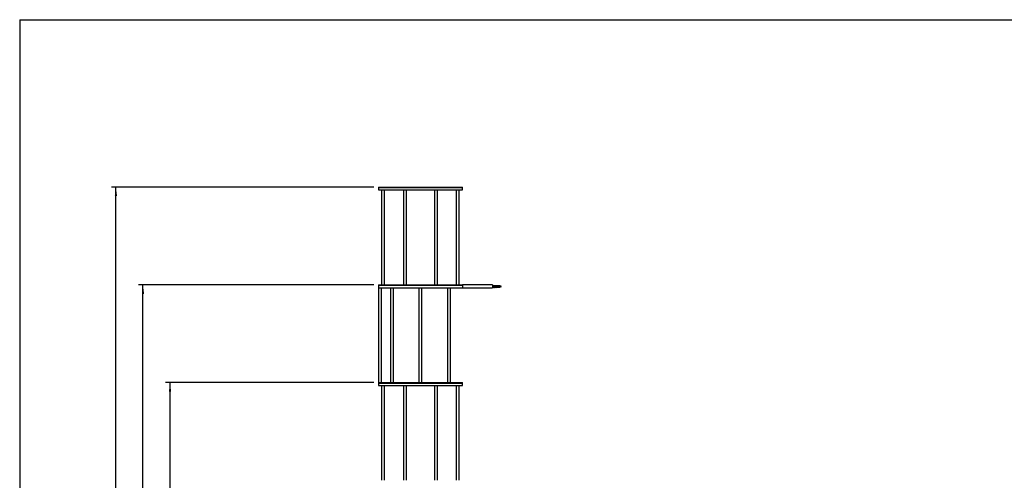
# Model space of a CAD drawing. Header units: millimetres. Extents: x 37 to 6187, y 398 to 4703.
# Tile 5 of 18: x 37 to 3312, y 3172 to 4703. Entities that reach past the tile are written whole.
import ezdxf

# ---------------------------------------------------------------- set-up
doc = ezdxf.new("R2010")
doc.units = ezdxf.units.MM
doc.header["$LTSCALE"] = 15
doc.linetypes.add('SLD-Solido', pattern=[0])
doc.layers.add('QUOTE', color=1, linetype='SLD-Solido')
doc.layers.add('SCHIZZI', color=9, linetype='Continuous')
doc.styles.add('SLDTEXTSTYLE0', font='GOTHIC.TTF', dxfattribs={"width": 0.913})
doc.dimstyles.new('SLDDIMSTYLE0', dxfattribs={"dimtxt": 39.6875, "dimasz": 30, "dimexe": 0, "dimexo": 0.0625, "dimgap": 9.921875, "dimtad": 1, "dimdec": 1, "dimrnd": 1e-09, "dimzin": 12, "dimdsep": 46, "dimtxsty": 'SLDTEXTSTYLE0', "dimsah": 1, "dimcen": 0.09, "dimadec": 0, "dimazin": 3, "dimtfac": 1, "dimtdec": 1, "dimtofl": 0, "dimtmove": 0, "dimatfit": 3, "dimfxl": 1, "dimfrac": 2, "dimtolj": 1, "dimtzin": 12, "dimarcsym": 0})

# ---------------------------------------------------------------- blocks, each defined once
blk = doc.blocks.new('_D_5')
at = {"layer": 'QUOTE', "transparency": 16777216}
for p, q in [((1215.1, 3496.6), (522.1, 3496.6)), ((537.1, 1516.6), (537.1, 3496.6)), ((1190.3, 1516.6), (522.1, 1516.6))]:
    blk.add_line(p, q, dxfattribs=at)
for points in [[(537.1, 3496.6), (533.3, 3466.6), (540.8, 3466.6)], [(537.1, 1516.6), (540.8, 1546.6), (533.3, 1546.6)]]:
    blk.add_solid(points, dxfattribs=at)
at = {"layer": 'QUOTE', "transparency": 16777216, "insert": (486.4, 2447.9), "char_height": 39.69, "attachment_point": 1, "rotation": 90, "style": 'SLDTEXTSTYLE0'}
blk.add_mtext('1980', dxfattribs=at)
blk = doc.blocks.new('_D_6')
at = {"layer": 'QUOTE', "transparency": 16777216}
for p, q in [((1215.1, 3821.6), (432.1, 3821.6)), ((447.1, 1516.6), (447.1, 3821.6)), ((1190.3, 1516.6), (432.1, 1516.6))]:
    blk.add_line(p, q, dxfattribs=at)
for points in [[(447.1, 3821.6), (443.3, 3791.6), (450.8, 3791.6)], [(447.1, 1516.6), (450.8, 1546.6), (443.3, 1546.6)]]:
    blk.add_solid(points, dxfattribs=at)
at = {"layer": 'QUOTE', "transparency": 16777216, "insert": (396.4, 2610.4), "char_height": 39.69, "attachment_point": 1, "rotation": 90, "style": 'SLDTEXTSTYLE0'}
blk.add_mtext('2305', dxfattribs=at)
blk = doc.blocks.new('_D_7')
at = {"layer": 'QUOTE', "transparency": 16777216}
for p, q in [((1215.1, 4146.6), (342.1, 4146.6)), ((357.1, 1516.6), (357.1, 4146.6)), ((1190.3, 1516.6), (342.1, 1516.6))]:
    blk.add_line(p, q, dxfattribs=at)
for points in [[(357.1, 4146.6), (353.3, 4116.6), (360.8, 4116.6)], [(357.1, 1516.6), (360.8, 1546.6), (353.3, 1546.6)]]:
    blk.add_solid(points, dxfattribs=at)
at = {"layer": 'QUOTE', "transparency": 16777216, "insert": (306.4, 2772.9), "char_height": 39.69, "attachment_point": 1, "rotation": 90, "style": 'SLDTEXTSTYLE0'}
blk.add_mtext('2630', dxfattribs=at)

msp = doc.modelspace()

# ---------------------------------------------------------------- linework, layer by layer
for p, q in [((1230.12, 4146.59), (1230.12, 4145.09)), ((1230.12, 4146.59), (1399.22, 4146.59)), ((1230.12, 4145.09), (1230.12, 4137.09)), ((1230.12, 4145.09), (1399.22, 4145.09)), ((1230.12, 4145.09), (1510.12, 4145.09)), ((1230.12, 4137.09), (1510.12, 4137.09)), ((1240.86, 4137.09), (1240.86, 3821.59)), ((1250.86, 3821.59), (1250.86, 4137.09)), ((1313.65, 4137.09), (1313.65, 3821.59)), ((1323.65, 3821.59), (1323.65, 4137.09)), ((1399.22, 4146.59), (1510.12, 4146.59)), ((1399.22, 4145.09), (1510.12, 4145.09)), ((1416.59, 4137.09), (1416.59, 3821.59)), ((1426.59, 3821.59), (1426.59, 4137.09)), ((1489.38, 4137.09), (1489.38, 3821.59)), ((1499.38, 3821.59), (1499.38, 4137.09)), ((1510.12, 4145.09), (1510.12, 4146.59)), ((1510.12, 4137.09), (1510.12, 4145.09)), ((1230.12, 3821.59), (1230.12, 3820.09)), ((1230.12, 3821.59), (1510.12, 3821.59)), ((1230.12, 3820.09), (1230.12, 3812.09)), ((1230.12, 3820.09), (1510.12, 3820.09)), ((1230.12, 3812.09), (1510.12, 3812.09)), ((1230.62, 3812.09), (1230.62, 3496.59)), ((1240.62, 3496.59), (1240.62, 3812.09)), ((1270.01, 3812.09), (1270.01, 3496.59)), ((1280.01, 3496.59), (1280.01, 3812.09)), ((1365.12, 3812.09), (1365.12, 3496.59)), ((1375.12, 3496.59), (1375.12, 3812.09)), ((1460.22, 3812.09), (1460.22, 3496.59)), ((1470.22, 3496.59), (1470.22, 3812.09)), ((1510.12, 3821.09), (1510.12, 3821.59)), ((1610.12, 3821.09), (1510.12, 3821.09)), ((1510.12, 3821.09), (1510.12, 3811.09)), ((1510.12, 3811.09), (1610.12, 3811.09)), ((1610.12, 3821.09), (1610.12, 3811.09)), ((1610.23, 3818.59), (1610.12, 3818.59)), ((1610.12, 3813.35), (1610.35, 3813.59)), ((1610.24, 3819.05), (1610.21, 3819.07)), ((1610.24, 3819.06), (1610.21, 3819.01)), ((1610.24, 3818.57), (1610.23, 3818.54)), ((1610.24, 3819.06), (1610.24, 3818.57)), ((1610.74, 3818.57), (1610.24, 3819.06)), ((1610.35, 3813.59), (1610.96, 3813.59)), ((1611.71, 3818.59), (1610.73, 3818.59)), ((1610.74, 3818.57), (1610.73, 3818.54)), ((1611.46, 3813.59), (1612.46, 3813.59)), ((1613.21, 3818.59), (1612.21, 3818.59)), ((1612.96, 3813.59), (1613.96, 3813.59)), ((1614.71, 3818.59), (1613.71, 3818.59)), ((1614.46, 3813.59), (1615.46, 3813.59)), ((1616.21, 3818.59), (1615.21, 3818.59)), ((1615.96, 3813.59), (1616.96, 3813.59)), ((1617.71, 3818.59), (1616.71, 3818.59)), ((1617.46, 3813.59), (1618.46, 3813.59)), ((1619.21, 3818.59), (1618.21, 3818.59)), ((1618.96, 3813.59), (1619.96, 3813.59)), ((1620.71, 3818.59), (1619.71, 3818.59)), ((1620.46, 3813.59), (1621.46, 3813.59)), ((1622.21, 3818.59), (1621.21, 3818.59)), ((1621.96, 3813.59), (1622.96, 3813.59)), ((1623.71, 3818.59), (1622.71, 3818.59)), ((1623.46, 3813.59), (1624.46, 3813.59)), ((1625.21, 3818.59), (1624.21, 3818.59)), ((1624.96, 3813.59), (1625.96, 3813.59)), ((1626.71, 3818.59), (1625.71, 3818.59)), ((1626.46, 3813.59), (1627.46, 3813.59)), ((1628.21, 3818.59), (1627.21, 3818.59)), ((1627.96, 3813.59), (1628.96, 3813.59)), ((1629.71, 3818.59), (1628.71, 3818.59)), ((1629.46, 3813.59), (1630.46, 3813.59)), ((1631.21, 3818.59), (1630.21, 3818.59)), ((1630.96, 3813.59), (1631.96, 3813.59)), ((1632.71, 3818.59), (1631.71, 3818.59)), ((1632.46, 3813.59), (1633.46, 3813.59)), ((1634.12, 3818.59), (1633.21, 3818.59)), ((1634.08, 3818.6), (1634.15, 3818.99)), ((1640.12, 3816.09), (1634.12, 3818.59)), ((1634.12, 3818.59), (1634.12, 3813.6)), ((1634.12, 3813.59), (1640.12, 3816.09)), ((1634.19, 3819.02), (1634.24, 3819.06)), ((1634.19, 3818.57), (1634.24, 3818.57)), ((1634.24, 3818.57), (1634.24, 3819.06)), ((1634.24, 3819.06), (1634.74, 3818.57)), ((1634.74, 3818.57), (1634.24, 3818.57)), ((1634.69, 3818.53), (1634.74, 3818.57)), ((1230.12, 3496.59), (1230.12, 3495.09)), ((1230.12, 3496.59), (1510.12, 3496.59)), ((1230.12, 3495.09), (1230.12, 3487.09)), ((1230.12, 3495.09), (1510.12, 3495.09)), ((1230.12, 3487.09), (1510.12, 3487.09)), ((1240.86, 3487.09), (1240.86, 3171.59)), ((1250.86, 3171.59), (1250.86, 3487.09)), ((1313.65, 3487.09), (1313.65, 3171.59)), ((1323.65, 3171.59), (1323.65, 3487.09)), ((1416.59, 3487.09), (1416.59, 3171.59)), ((1426.59, 3171.59), (1426.59, 3487.09)), ((1489.38, 3487.09), (1489.38, 3171.59)), ((1499.38, 3171.59), (1499.38, 3487.09)), ((1510.12, 3495.09), (1510.12, 3496.59)), ((1510.12, 3487.09), (1510.12, 3495.09))]:
    msp.add_line(p, q)
for points, knots in [([(1510.08, 3814.34), (1510.13, 3814.3), (1510.21, 3814.21), (1510.29, 3814.13), (1510.33, 3814.09)], [0, 0, 0, 0, 0.4999842, 1, 1, 1, 1]), ([(1610.24, 3819.06), (1610.27, 3818.97), (1610.34, 3818.77), (1610.43, 3817.96), (1610.52, 3816.89), (1610.62, 3815.69), (1610.71, 3814.55), (1610.8, 3813.65), (1610.89, 3813.11), (1610.95, 3813.12), (1610.98, 3813.12)], [0, 0, 0, 0, 0.1272032, 0.2544064, 0.3816097, 0.5088129, 0.6360161, 0.7632193, 0.8904225, 1, 1, 1, 1]), ([(1610.24, 3818.57), (1610.27, 3818.49), (1610.34, 3818.33), (1610.43, 3817.64), (1610.51, 3816.84), (1610.57, 3816.29), (1610.59, 3816.06)], [0, 0, 0, 0, 0.270784, 0.5415679, 0.8123519, 1, 1, 1, 1]), ([(1610.74, 3818.57), (1610.77, 3818.49), (1610.84, 3818.33), (1610.93, 3817.64), (1611.02, 3816.75), (1611.12, 3815.75), (1611.21, 3814.8), (1611.3, 3814.06), (1611.39, 3813.63), (1611.44, 3813.63), (1611.46, 3813.63)], [0, 0, 0, 0, 0.130416, 0.2608321, 0.3912481, 0.5216642, 0.6520802, 0.7824963, 0.9129123, 1, 1, 1, 1]), ([(1610.98, 3813.1), (1611.06, 3813.18), (1611.23, 3813.34), (1611.39, 3813.51), (1611.47, 3813.59)], [0, 0, 0, 0, 0.51054504, 1, 1, 1, 1]), ([(1611.58, 3818.59), (1611.6, 3818.74), (1611.66, 3819.09), (1611.74, 3819.13), (1611.84, 3818.76), (1611.93, 3817.96), (1612.02, 3816.88), (1612.12, 3815.69), (1612.21, 3814.55), (1612.3, 3813.65), (1612.39, 3813.11), (1612.45, 3813.12), (1612.48, 3813.12)], [0, 0, 0, 0, 0.0797703, 0.1836168, 0.2874634, 0.39131, 0.4951565, 0.5990031, 0.7028497, 0.8066962, 0.9105428, 1, 1, 1, 1]), ([(1611.71, 3818.54), (1611.72, 3818.56), (1611.76, 3818.6), (1611.84, 3818.29), (1611.93, 3817.65), (1612.01, 3816.84), (1612.07, 3816.29), (1612.09, 3816.06)], [0, 0, 0, 0, 0.0825377, 0.3309718, 0.5794058, 0.8278399, 1, 1, 1, 1]), ([(1612.21, 3818.54), (1612.22, 3818.56), (1612.26, 3818.6), (1612.34, 3818.29), (1612.43, 3817.65), (1612.52, 3816.75), (1612.62, 3815.75), (1612.71, 3814.8), (1612.8, 3814.06), (1612.89, 3813.63), (1612.94, 3813.63), (1612.96, 3813.63)], [0, 0, 0, 0, 0.041529, 0.166529, 0.291529, 0.416529, 0.541529, 0.666529, 0.791529, 0.916529, 1, 1, 1, 1]), ([(1612.48, 3813.1), (1612.56, 3813.18), (1612.73, 3813.34), (1612.89, 3813.51), (1612.97, 3813.59)], [0, 0, 0, 0, 0.51054504, 1, 1, 1, 1]), ([(1613.08, 3818.59), (1613.1, 3818.74), (1613.16, 3819.09), (1613.24, 3819.13), (1613.34, 3818.76), (1613.43, 3817.96), (1613.52, 3816.88), (1613.62, 3815.69), (1613.71, 3814.55), (1613.8, 3813.65), (1613.89, 3813.11), (1613.95, 3813.12), (1613.98, 3813.12)], [0, 0, 0, 0, 0.0797703, 0.1836168, 0.2874634, 0.39131, 0.4951565, 0.5990031, 0.7028497, 0.8066962, 0.9105428, 1, 1, 1, 1]), ([(1613.21, 3818.54), (1613.22, 3818.56), (1613.26, 3818.6), (1613.34, 3818.29), (1613.43, 3817.65), (1613.51, 3816.84), (1613.57, 3816.29), (1613.59, 3816.06)], [0, 0, 0, 0, 0.08253769, 0.33097176, 0.57940583, 0.8278399, 1, 1, 1, 1]), ([(1613.71, 3818.54), (1613.72, 3818.56), (1613.76, 3818.6), (1613.84, 3818.29), (1613.93, 3817.65), (1614.02, 3816.75), (1614.12, 3815.75), (1614.21, 3814.8), (1614.3, 3814.06), (1614.39, 3813.63), (1614.44, 3813.63), (1614.46, 3813.63)], [0, 0, 0, 0, 0.041529, 0.166529, 0.291529, 0.416529, 0.541529, 0.666529, 0.791529, 0.916529, 1, 1, 1, 1]), ([(1613.98, 3813.1), (1614.06, 3813.18), (1614.23, 3813.34), (1614.39, 3813.51), (1614.47, 3813.59)], [0, 0, 0, 0, 0.51054504, 1, 1, 1, 1]), ([(1614.58, 3818.59), (1614.6, 3818.74), (1614.66, 3819.09), (1614.74, 3819.13), (1614.84, 3818.76), (1614.93, 3817.96), (1615.02, 3816.88), (1615.12, 3815.69), (1615.21, 3814.55), (1615.3, 3813.65), (1615.39, 3813.11), (1615.45, 3813.12), (1615.48, 3813.12)], [0, 0, 0, 0, 0.0797703, 0.1836168, 0.2874634, 0.39131, 0.4951565, 0.5990031, 0.7028497, 0.8066962, 0.9105428, 1, 1, 1, 1]), ([(1614.71, 3818.54), (1614.72, 3818.56), (1614.76, 3818.6), (1614.84, 3818.29), (1614.93, 3817.65), (1615.01, 3816.84), (1615.07, 3816.29), (1615.09, 3816.06)], [0, 0, 0, 0, 0.08253769, 0.33097176, 0.57940583, 0.8278399, 1, 1, 1, 1]), ([(1615.21, 3818.54), (1615.22, 3818.56), (1615.26, 3818.6), (1615.34, 3818.29), (1615.43, 3817.65), (1615.52, 3816.75), (1615.62, 3815.75), (1615.71, 3814.8), (1615.8, 3814.06), (1615.89, 3813.63), (1615.94, 3813.63), (1615.96, 3813.63)], [0, 0, 0, 0, 0.041529, 0.166529, 0.291529, 0.416529, 0.541529, 0.666529, 0.791529, 0.916529, 1, 1, 1, 1]), ([(1615.48, 3813.1), (1615.56, 3813.18), (1615.73, 3813.34), (1615.89, 3813.51), (1615.97, 3813.59)], [0, 0, 0, 0, 0.51054504, 1, 1, 1, 1]), ([(1616.08, 3818.59), (1616.1, 3818.74), (1616.16, 3819.09), (1616.24, 3819.13), (1616.34, 3818.76), (1616.43, 3817.96), (1616.52, 3816.88), (1616.62, 3815.69), (1616.71, 3814.55), (1616.8, 3813.65), (1616.89, 3813.11), (1616.95, 3813.12), (1616.98, 3813.12)], [0, 0, 0, 0, 0.0797703, 0.1836168, 0.2874634, 0.39131, 0.4951565, 0.5990031, 0.7028497, 0.8066962, 0.9105428, 1, 1, 1, 1]), ([(1616.21, 3818.54), (1616.22, 3818.56), (1616.26, 3818.6), (1616.34, 3818.29), (1616.43, 3817.65), (1616.51, 3816.84), (1616.57, 3816.29), (1616.59, 3816.06)], [0, 0, 0, 0, 0.08253769, 0.33097176, 0.57940583, 0.8278399, 1, 1, 1, 1]), ([(1616.71, 3818.54), (1616.72, 3818.56), (1616.76, 3818.6), (1616.84, 3818.29), (1616.93, 3817.65), (1617.02, 3816.75), (1617.12, 3815.75), (1617.21, 3814.8), (1617.3, 3814.06), (1617.39, 3813.63), (1617.44, 3813.63), (1617.46, 3813.63)], [0, 0, 0, 0, 0.041529, 0.166529, 0.291529, 0.416529, 0.541529, 0.666529, 0.791529, 0.916529, 1, 1, 1, 1]), ([(1616.98, 3813.1), (1617.06, 3813.18), (1617.23, 3813.34), (1617.39, 3813.51), (1617.47, 3813.59)], [0, 0, 0, 0, 0.51054504, 1, 1, 1, 1]), ([(1617.58, 3818.59), (1617.6, 3818.74), (1617.66, 3819.09), (1617.74, 3819.13), (1617.84, 3818.76), (1617.93, 3817.96), (1618.02, 3816.88), (1618.12, 3815.69), (1618.21, 3814.55), (1618.3, 3813.65), (1618.39, 3813.11), (1618.45, 3813.12), (1618.48, 3813.12)], [0, 0, 0, 0, 0.0797703, 0.1836168, 0.2874634, 0.39131, 0.4951565, 0.5990031, 0.7028497, 0.8066962, 0.9105428, 1, 1, 1, 1]), ([(1617.71, 3818.54), (1617.72, 3818.56), (1617.76, 3818.6), (1617.84, 3818.29), (1617.93, 3817.65), (1618.01, 3816.84), (1618.07, 3816.29), (1618.09, 3816.06)], [0, 0, 0, 0, 0.08253769, 0.33097176, 0.57940583, 0.8278399, 1, 1, 1, 1]), ([(1618.21, 3818.54), (1618.22, 3818.56), (1618.26, 3818.6), (1618.34, 3818.29), (1618.43, 3817.65), (1618.52, 3816.75), (1618.62, 3815.75), (1618.71, 3814.8), (1618.8, 3814.06), (1618.89, 3813.63), (1618.94, 3813.63), (1618.96, 3813.63)], [0, 0, 0, 0, 0.041529, 0.166529, 0.291529, 0.416529, 0.541529, 0.666529, 0.791529, 0.916529, 1, 1, 1, 1]), ([(1618.48, 3813.1), (1618.56, 3813.18), (1618.73, 3813.34), (1618.89, 3813.51), (1618.97, 3813.59)], [0, 0, 0, 0, 0.51054504, 1, 1, 1, 1]), ([(1619.08, 3818.59), (1619.1, 3818.74), (1619.16, 3819.09), (1619.24, 3819.13), (1619.34, 3818.76), (1619.43, 3817.96), (1619.52, 3816.88), (1619.62, 3815.69), (1619.71, 3814.55), (1619.8, 3813.65), (1619.89, 3813.11), (1619.95, 3813.12), (1619.98, 3813.12)], [0, 0, 0, 0, 0.0797703, 0.1836168, 0.2874634, 0.39131, 0.4951565, 0.5990031, 0.7028497, 0.8066962, 0.9105428, 1, 1, 1, 1]), ([(1619.21, 3818.54), (1619.22, 3818.56), (1619.26, 3818.6), (1619.34, 3818.29), (1619.43, 3817.65), (1619.51, 3816.84), (1619.57, 3816.29), (1619.59, 3816.06)], [0, 0, 0, 0, 0.08253769, 0.33097176, 0.57940583, 0.8278399, 1, 1, 1, 1]), ([(1619.71, 3818.54), (1619.72, 3818.56), (1619.76, 3818.6), (1619.84, 3818.29), (1619.93, 3817.65), (1620.02, 3816.75), (1620.12, 3815.75), (1620.21, 3814.8), (1620.3, 3814.06), (1620.39, 3813.63), (1620.44, 3813.63), (1620.46, 3813.63)], [0, 0, 0, 0, 0.041529, 0.166529, 0.291529, 0.416529, 0.541529, 0.666529, 0.791529, 0.916529, 1, 1, 1, 1]), ([(1619.98, 3813.1), (1620.06, 3813.18), (1620.23, 3813.34), (1620.39, 3813.51), (1620.47, 3813.59)], [0, 0, 0, 0, 0.51054504, 1, 1, 1, 1]), ([(1620.58, 3818.59), (1620.6, 3818.74), (1620.66, 3819.09), (1620.74, 3819.13), (1620.84, 3818.76), (1620.93, 3817.96), (1621.02, 3816.88), (1621.12, 3815.69), (1621.21, 3814.55), (1621.3, 3813.65), (1621.39, 3813.11), (1621.45, 3813.12), (1621.48, 3813.12)], [0, 0, 0, 0, 0.0797703, 0.1836168, 0.2874634, 0.39131, 0.4951565, 0.5990031, 0.7028497, 0.8066962, 0.9105428, 1, 1, 1, 1]), ([(1620.71, 3818.54), (1620.72, 3818.56), (1620.76, 3818.6), (1620.84, 3818.29), (1620.93, 3817.65), (1621.01, 3816.84), (1621.07, 3816.29), (1621.09, 3816.06)], [0, 0, 0, 0, 0.08253769, 0.33097176, 0.57940583, 0.8278399, 1, 1, 1, 1]), ([(1621.21, 3818.54), (1621.22, 3818.56), (1621.26, 3818.6), (1621.34, 3818.29), (1621.43, 3817.65), (1621.52, 3816.75), (1621.62, 3815.75), (1621.71, 3814.8), (1621.8, 3814.06), (1621.89, 3813.63), (1621.94, 3813.63), (1621.96, 3813.63)], [0, 0, 0, 0, 0.041529, 0.166529, 0.291529, 0.416529, 0.541529, 0.666529, 0.791529, 0.916529, 1, 1, 1, 1]), ([(1621.48, 3813.1), (1621.56, 3813.18), (1621.73, 3813.34), (1621.89, 3813.51), (1621.97, 3813.59)], [0, 0, 0, 0, 0.51054504, 1, 1, 1, 1]), ([(1622.08, 3818.59), (1622.1, 3818.74), (1622.16, 3819.09), (1622.24, 3819.13), (1622.34, 3818.76), (1622.43, 3817.96), (1622.52, 3816.88), (1622.62, 3815.69), (1622.71, 3814.55), (1622.8, 3813.65), (1622.89, 3813.11), (1622.95, 3813.12), (1622.98, 3813.12)], [0, 0, 0, 0, 0.0797703, 0.1836168, 0.2874634, 0.39131, 0.4951565, 0.5990031, 0.7028497, 0.8066962, 0.9105428, 1, 1, 1, 1]), ([(1622.21, 3818.54), (1622.22, 3818.56), (1622.26, 3818.6), (1622.34, 3818.29), (1622.43, 3817.65), (1622.51, 3816.84), (1622.57, 3816.29), (1622.59, 3816.06)], [0, 0, 0, 0, 0.08253769, 0.33097176, 0.57940583, 0.8278399, 1, 1, 1, 1]), ([(1622.71, 3818.54), (1622.72, 3818.56), (1622.76, 3818.6), (1622.84, 3818.29), (1622.93, 3817.65), (1623.02, 3816.75), (1623.12, 3815.75), (1623.21, 3814.8), (1623.3, 3814.06), (1623.39, 3813.63), (1623.44, 3813.63), (1623.46, 3813.63)], [0, 0, 0, 0, 0.041529, 0.166529, 0.291529, 0.416529, 0.541529, 0.666529, 0.791529, 0.916529, 1, 1, 1, 1]), ([(1622.98, 3813.1), (1623.06, 3813.18), (1623.23, 3813.34), (1623.39, 3813.51), (1623.47, 3813.59)], [0, 0, 0, 0, 0.51054504, 1, 1, 1, 1]), ([(1623.58, 3818.59), (1623.6, 3818.74), (1623.66, 3819.09), (1623.74, 3819.13), (1623.84, 3818.76), (1623.93, 3817.96), (1624.02, 3816.88), (1624.12, 3815.69), (1624.21, 3814.55), (1624.3, 3813.65), (1624.39, 3813.11), (1624.45, 3813.12), (1624.48, 3813.12)], [0, 0, 0, 0, 0.07977028, 0.18361685, 0.28746341, 0.39130998, 0.49515654, 0.59900311, 0.70284967, 0.80669624, 0.9105428, 1, 1, 1, 1]), ([(1623.71, 3818.54), (1623.72, 3818.56), (1623.76, 3818.6), (1623.84, 3818.29), (1623.93, 3817.65), (1624.01, 3816.84), (1624.07, 3816.29), (1624.09, 3816.06)], [0, 0, 0, 0, 0.0825377, 0.3309718, 0.5794058, 0.8278399, 1, 1, 1, 1]), ([(1624.21, 3818.54), (1624.22, 3818.56), (1624.26, 3818.6), (1624.34, 3818.29), (1624.43, 3817.65), (1624.52, 3816.75), (1624.62, 3815.75), (1624.71, 3814.8), (1624.8, 3814.06), (1624.89, 3813.63), (1624.94, 3813.63), (1624.96, 3813.63)], [0, 0, 0, 0, 0.041529, 0.166529, 0.291529, 0.416529, 0.541529, 0.666529, 0.791529, 0.916529, 1, 1, 1, 1]), ([(1624.48, 3813.1), (1624.56, 3813.18), (1624.73, 3813.34), (1624.89, 3813.51), (1624.97, 3813.59)], [0, 0, 0, 0, 0.51054504, 1, 1, 1, 1]), ([(1625.08, 3818.59), (1625.1, 3818.74), (1625.16, 3819.09), (1625.24, 3819.13), (1625.34, 3818.76), (1625.43, 3817.96), (1625.52, 3816.88), (1625.62, 3815.69), (1625.71, 3814.55), (1625.8, 3813.65), (1625.89, 3813.11), (1625.95, 3813.12), (1625.98, 3813.12)], [0, 0, 0, 0, 0.07977028, 0.18361685, 0.28746341, 0.39130998, 0.49515654, 0.59900311, 0.70284967, 0.80669624, 0.9105428, 1, 1, 1, 1]), ([(1625.21, 3818.54), (1625.22, 3818.56), (1625.26, 3818.6), (1625.34, 3818.29), (1625.43, 3817.65), (1625.51, 3816.84), (1625.57, 3816.29), (1625.59, 3816.06)], [0, 0, 0, 0, 0.0825377, 0.3309718, 0.5794058, 0.8278399, 1, 1, 1, 1]), ([(1625.71, 3818.54), (1625.72, 3818.56), (1625.76, 3818.6), (1625.84, 3818.29), (1625.93, 3817.65), (1626.02, 3816.75), (1626.12, 3815.75), (1626.21, 3814.8), (1626.3, 3814.06), (1626.39, 3813.63), (1626.44, 3813.63), (1626.46, 3813.63)], [0, 0, 0, 0, 0.041529, 0.166529, 0.291529, 0.416529, 0.541529, 0.666529, 0.791529, 0.916529, 1, 1, 1, 1]), ([(1625.98, 3813.1), (1626.06, 3813.18), (1626.23, 3813.34), (1626.39, 3813.51), (1626.47, 3813.59)], [0, 0, 0, 0, 0.51054504, 1, 1, 1, 1]), ([(1626.58, 3818.59), (1626.6, 3818.74), (1626.66, 3819.09), (1626.74, 3819.13), (1626.84, 3818.76), (1626.93, 3817.96), (1627.02, 3816.88), (1627.12, 3815.69), (1627.21, 3814.55), (1627.3, 3813.65), (1627.39, 3813.11), (1627.45, 3813.12), (1627.48, 3813.12)], [0, 0, 0, 0, 0.07977028, 0.18361685, 0.28746341, 0.39130998, 0.49515654, 0.59900311, 0.70284967, 0.80669624, 0.9105428, 1, 1, 1, 1]), ([(1626.71, 3818.54), (1626.72, 3818.56), (1626.76, 3818.6), (1626.84, 3818.29), (1626.93, 3817.65), (1627.01, 3816.84), (1627.07, 3816.29), (1627.09, 3816.06)], [0, 0, 0, 0, 0.0825377, 0.3309718, 0.5794058, 0.8278399, 1, 1, 1, 1]), ([(1627.21, 3818.54), (1627.22, 3818.56), (1627.26, 3818.6), (1627.34, 3818.29), (1627.43, 3817.65), (1627.52, 3816.75), (1627.62, 3815.75), (1627.71, 3814.8), (1627.8, 3814.06), (1627.89, 3813.63), (1627.94, 3813.63), (1627.96, 3813.63)], [0, 0, 0, 0, 0.041529, 0.166529, 0.291529, 0.416529, 0.541529, 0.666529, 0.791529, 0.916529, 1, 1, 1, 1]), ([(1627.48, 3813.1), (1627.56, 3813.18), (1627.73, 3813.34), (1627.89, 3813.51), (1627.97, 3813.59)], [0, 0, 0, 0, 0.51054504, 1, 1, 1, 1]), ([(1628.08, 3818.59), (1628.1, 3818.74), (1628.16, 3819.09), (1628.24, 3819.13), (1628.34, 3818.76), (1628.43, 3817.96), (1628.52, 3816.88), (1628.62, 3815.69), (1628.71, 3814.55), (1628.8, 3813.65), (1628.89, 3813.11), (1628.95, 3813.12), (1628.98, 3813.12)], [0, 0, 0, 0, 0.07977028, 0.18361685, 0.28746341, 0.39130998, 0.49515654, 0.59900311, 0.70284967, 0.80669624, 0.9105428, 1, 1, 1, 1]), ([(1628.21, 3818.54), (1628.22, 3818.56), (1628.26, 3818.6), (1628.34, 3818.29), (1628.43, 3817.65), (1628.51, 3816.84), (1628.57, 3816.29), (1628.59, 3816.06)], [0, 0, 0, 0, 0.0825377, 0.3309718, 0.5794058, 0.8278399, 1, 1, 1, 1]), ([(1628.71, 3818.54), (1628.72, 3818.56), (1628.76, 3818.6), (1628.84, 3818.29), (1628.93, 3817.65), (1629.02, 3816.75), (1629.12, 3815.75), (1629.21, 3814.8), (1629.3, 3814.06), (1629.39, 3813.63), (1629.44, 3813.63), (1629.46, 3813.63)], [0, 0, 0, 0, 0.041529, 0.166529, 0.291529, 0.416529, 0.541529, 0.666529, 0.791529, 0.916529, 1, 1, 1, 1]), ([(1628.98, 3813.1), (1629.06, 3813.18), (1629.23, 3813.34), (1629.39, 3813.51), (1629.47, 3813.59)], [0, 0, 0, 0, 0.51054504, 1, 1, 1, 1]), ([(1629.58, 3818.59), (1629.6, 3818.74), (1629.66, 3819.09), (1629.74, 3819.13), (1629.84, 3818.76), (1629.93, 3817.96), (1630.02, 3816.88), (1630.12, 3815.69), (1630.21, 3814.55), (1630.3, 3813.65), (1630.39, 3813.11), (1630.45, 3813.12), (1630.48, 3813.12)], [0, 0, 0, 0, 0.07977028, 0.18361685, 0.28746341, 0.39130998, 0.49515654, 0.59900311, 0.70284967, 0.80669624, 0.9105428, 1, 1, 1, 1]), ([(1629.71, 3818.54), (1629.72, 3818.56), (1629.76, 3818.6), (1629.84, 3818.29), (1629.93, 3817.65), (1630.01, 3816.84), (1630.07, 3816.29), (1630.09, 3816.06)], [0, 0, 0, 0, 0.0825377, 0.3309718, 0.5794058, 0.8278399, 1, 1, 1, 1]), ([(1630.21, 3818.54), (1630.22, 3818.56), (1630.26, 3818.6), (1630.34, 3818.29), (1630.43, 3817.65), (1630.52, 3816.75), (1630.62, 3815.75), (1630.71, 3814.8), (1630.8, 3814.06), (1630.89, 3813.63), (1630.94, 3813.63), (1630.96, 3813.63)], [0, 0, 0, 0, 0.041529, 0.166529, 0.291529, 0.416529, 0.541529, 0.666529, 0.791529, 0.916529, 1, 1, 1, 1]), ([(1630.48, 3813.1), (1630.56, 3813.18), (1630.73, 3813.34), (1630.89, 3813.51), (1630.97, 3813.59)], [0, 0, 0, 0, 0.51054504, 1, 1, 1, 1]), ([(1631.08, 3818.59), (1631.1, 3818.74), (1631.16, 3819.09), (1631.24, 3819.13), (1631.34, 3818.76), (1631.43, 3817.96), (1631.52, 3816.88), (1631.62, 3815.69), (1631.71, 3814.55), (1631.8, 3813.65), (1631.89, 3813.11), (1631.95, 3813.12), (1631.98, 3813.12)], [0, 0, 0, 0, 0.0797703, 0.1836168, 0.2874634, 0.39131, 0.4951565, 0.5990031, 0.7028497, 0.8066962, 0.9105428, 1, 1, 1, 1]), ([(1631.21, 3818.54), (1631.22, 3818.56), (1631.26, 3818.6), (1631.34, 3818.29), (1631.43, 3817.65), (1631.51, 3816.84), (1631.57, 3816.29), (1631.59, 3816.06)], [0, 0, 0, 0, 0.0825377, 0.3309718, 0.5794058, 0.8278399, 1, 1, 1, 1]), ([(1631.71, 3818.54), (1631.72, 3818.56), (1631.76, 3818.6), (1631.84, 3818.29), (1631.93, 3817.65), (1632.02, 3816.75), (1632.12, 3815.75), (1632.21, 3814.8), (1632.3, 3814.06), (1632.39, 3813.63), (1632.44, 3813.63), (1632.46, 3813.63)], [0, 0, 0, 0, 0.041529, 0.166529, 0.291529, 0.416529, 0.541529, 0.666529, 0.791529, 0.916529, 1, 1, 1, 1]), ([(1631.98, 3813.1), (1632.06, 3813.18), (1632.23, 3813.34), (1632.39, 3813.51), (1632.47, 3813.59)], [0, 0, 0, 0, 0.51054504, 1, 1, 1, 1]), ([(1632.58, 3818.59), (1632.6, 3818.74), (1632.66, 3819.09), (1632.74, 3819.13), (1632.84, 3818.76), (1632.93, 3817.96), (1633.02, 3816.88), (1633.12, 3815.69), (1633.21, 3814.55), (1633.3, 3813.65), (1633.39, 3813.11), (1633.45, 3813.12), (1633.48, 3813.12)], [0, 0, 0, 0, 0.0797703, 0.1836168, 0.2874634, 0.39131, 0.4951565, 0.5990031, 0.7028497, 0.8066962, 0.9105428, 1, 1, 1, 1]), ([(1632.71, 3818.54), (1632.72, 3818.56), (1632.76, 3818.6), (1632.84, 3818.29), (1632.93, 3817.65), (1633.01, 3816.84), (1633.07, 3816.29), (1633.09, 3816.06)], [0, 0, 0, 0, 0.0825377, 0.3309718, 0.5794058, 0.8278399, 1, 1, 1, 1]), ([(1633.21, 3818.54), (1633.22, 3818.56), (1633.26, 3818.6), (1633.34, 3818.29), (1633.43, 3817.65), (1633.52, 3816.75), (1633.62, 3815.75), (1633.71, 3814.8), (1633.8, 3814.06), (1633.9, 3813.6), (1633.95, 3813.61), (1633.98, 3813.62)], [0, 0, 0, 0, 0.0403695, 0.1618795, 0.2833895, 0.4048996, 0.5264096, 0.6479196, 0.7694296, 0.8909396, 1, 1, 1, 1]), ([(1633.48, 3813.1), (1633.56, 3813.18), (1633.73, 3813.35), (1633.9, 3813.51), (1633.98, 3813.6)], [0, 0, 0, 0, 0.5000794, 1, 1, 1, 1]), ([(1634.69, 3818.58), (1634.61, 3818.66), (1634.44, 3818.83), (1634.27, 3818.99), (1634.19, 3819.08)], [0, 0, 0, 0, 0.4999866, 1, 1, 1, 1])]:
    msp.add_open_spline(points, degree=3, knots=knots)
at = {"layer": 'QUOTE', "color": 7, "true_color": 0xffffff}
msp.add_line((36.95, 4703.14), (6186.65, 4703.14), dxfattribs=at)
at = {"layer": 'SCHIZZI', "color": 7, "true_color": 0xffffff}
msp.add_line((36.95, 4703.14), (36.95, 398.14), dxfattribs=at)

# ---------------------------------------------------------------- dimensions: what is measured, and where the dimension line sits
at = {"layer": 'QUOTE'}
for base, p2, picture, middle in [((357.06, 4146.59), (1230.12, 4146.59), '_D_7', (357.06, 2831.59)), ((447.06, 3821.59), (1230.12, 3821.59), '_D_6', (447.06, 2669.09)), ((537.06, 3496.59), (1230.12, 3496.59), '_D_5', (537.06, 2506.59))]:
    dim = msp.add_linear_dim(base=base, p1=(1205.32, 1516.59), p2=p2, angle=90, dimstyle='SLDDIMSTYLE0', dxfattribs=at)
    dim.commit()
    dim.dimension.update_dxf_attribs({"geometry": picture, "text_midpoint": middle, "dimtype": 160})

doc.saveas('drawing.dxf')
